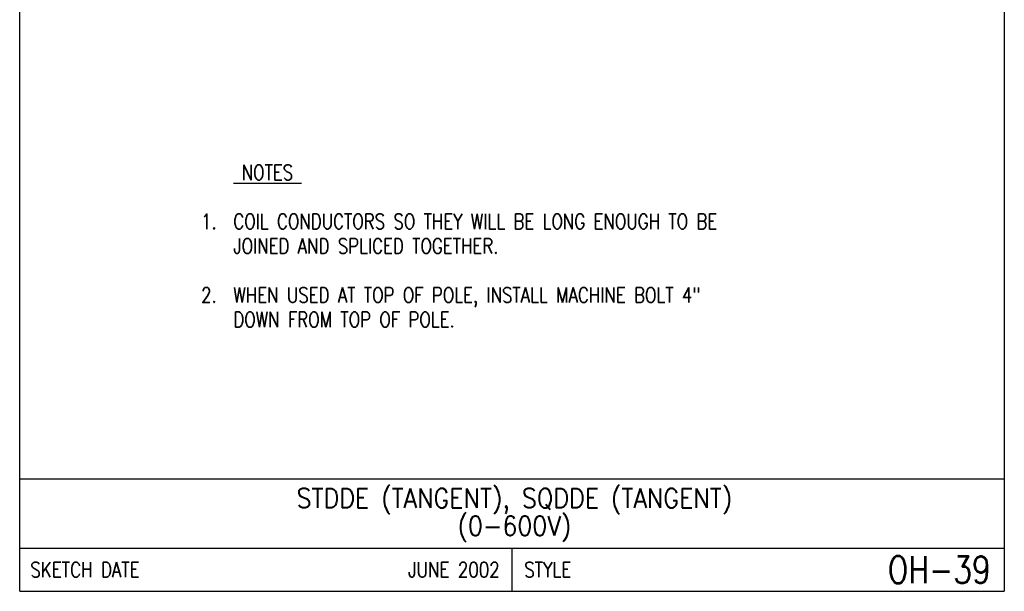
# Model space of a CAD drawing. Extents: x 0 to 7.1, y 0 to 9.85.
# Tile 1 of 3: x 0 to 7.1, y 0 to 4.13. Entities that reach past the tile are written whole.
import ezdxf
from ezdxf.enums import TextEntityAlignment as Align

# ---------------------------------------------------------------- set-up
doc = ezdxf.new("R2010")
doc.units = 0
doc.header["$MEASUREMENT"] = 0
doc.layers.add('E-DETL', color=2, linetype='CONTINUOUS')
doc.layers.add('E-DETL-TEXT', color=3, linetype='CONTINUOUS')
doc.styles.add('ROMANS', font='ROMANS.SHX', dxfattribs={"width": 0.8})

msp = doc.modelspace()

# ---------------------------------------------------------------- linework, layer by layer
at = {"layer": 'E-DETL'}
for p, q in [((0, 0), (0, 9.8484)), ((7.1036, 9.8484), (7.1036, 0)), ((0, 0.8125), (7.1036, 0.8125)), ((0, 0.3125), (7.1036, 0.3125)), ((3.5518, 0.3125), (3.5518, 0)), ((0, 0), (7.1036, 0))]:
    msp.add_line(p, q, dxfattribs=at)

# ---------------------------------------------------------------- texts
at = {"layer": 'E-DETL-TEXT', "style": 'ROMANS', "width": 0.8}
for s, height, p in [('%%U NOTES ', 0.10938, (1.5415, 2.9703)), ('COIL CONDUCTORS SO THEY WILL BE LONG ENOUGH TO BE', 0.109375, (1.5415, 2.6162)), ('JOINED AND SPLICED TOGETHER.', 0.109375, (1.5415, 2.4391)), ('WHEN USED AT TOP OF POLE, INSTALL MACHINE BOLT 4"', 0.109375, (1.5415, 2.0849)), ('DOWN FROM TOP OF POLE.', 0.109375, (1.5415, 1.9078))]:
    msp.add_text(s, height=height, dxfattribs=at).set_placement(p)
for s, p in [('1.  ', (1.5415, 2.6162)), ('2.  ', (1.5415, 2.0849))]:
    msp.add_text(s, height=0.10938, dxfattribs=at).set_placement(p, align=Align.RIGHT)
at = {"layer": 'E-DETL-TEXT', "style": 'ROMANS', "width": 0.9}
for s, p in [('STDDE (TANGENT), SQDDE (TANGENT)', (3.5688, 0.6031)), ('(0-600V)', (3.5688, 0.4031))]:
    msp.add_text(s, height=0.14, dxfattribs=at).set_placement(p, align=Align.CENTER)
at = {"layer": 'E-DETL-TEXT', "style": 'ROMANS', "width": 0.8}
for s, p in [('SKETCH DATE', (0.0773, 0.1563)), ('STYLE', (3.6406, 0.1563))]:
    msp.add_text(s, height=0.11, dxfattribs=at).set_placement(p, align=Align.MIDDLE_LEFT)
for s, height, p in [('JUNE 2002', 0.11, (3.463, 0.1563)), ('OH-39', 0.19685, (7.0055, 0.1563))]:
    msp.add_text(s, height=height, dxfattribs=at).set_placement(p, align=Align.MIDDLE_RIGHT)

doc.saveas('drawing.dxf')
